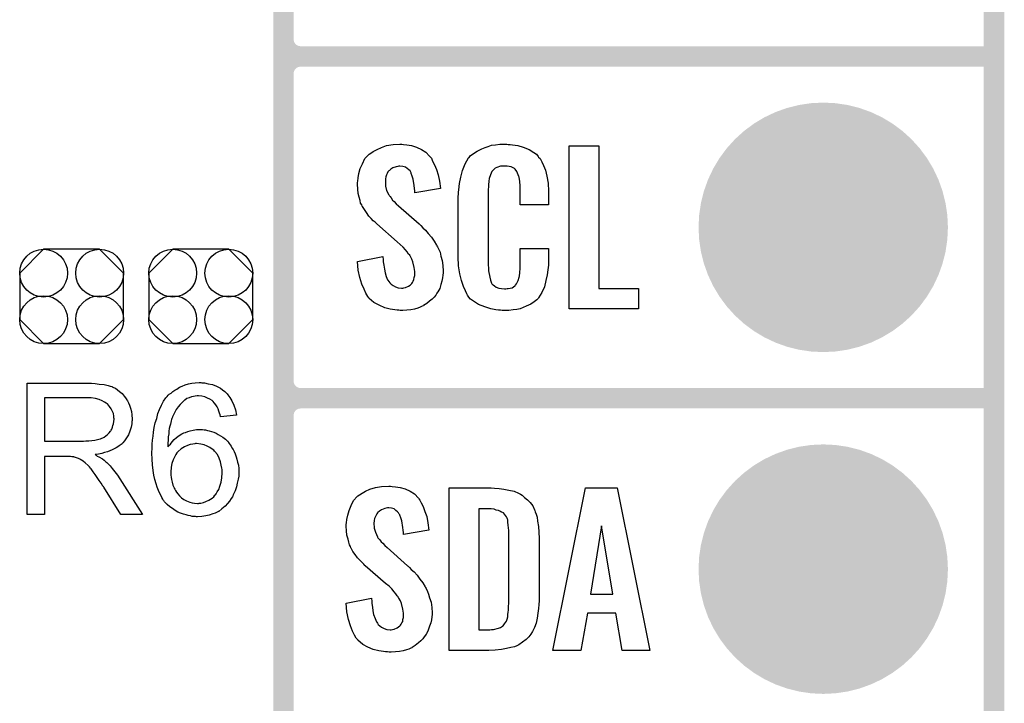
# Model space of a CAD drawing. Extents: x -0.07 to 0.96, y -0.15 to 1.54.
# Tile 7 of 14: x 0.66 to 0.95, y 0.16 to 0.36. Entities that reach past the tile are written whole.
import ezdxf

# ---------------------------------------------------------------- set-up
doc = ezdxf.new("R2010")
doc.units = 0
doc.layers.get('0').update_dxf_attribs({"linetype": 'CONTINUOUS'})
for name, color, linetype in [('gko', 6, 'CONTINUOUS'), ('gto', 2, 'CONTINUOUS'), ('gts', 1, 'CONTINUOUS')]:
    doc.layers.add(name, color=color, linetype=linetype)

# ---------------------------------------------------------------- blocks, each defined once
blk = doc.blocks.new('D35')
at = {"const_width": 0.003}
blk.add_lwpolyline([(-0.0015, 0, 1), (0.0015, 0, 1)], format="xyb", close=True, dxfattribs=at)
blk = doc.blocks.new('D45')
blk.add_lwpolyline([(0.0152, -0.0068), (0.0152, 0.0068), (0.0082, 0.0138), (-0.0082, 0.0138), (-0.0152, 0.0068), (-0.0152, -0.0068), (-0.0082, -0.0138), (0.0082, -0.0138)], close=True)
for centre in [(-0.0082, 0.0068), (0.0082, 0.0068), (-0.0082, -0.0068), (0.0082, -0.0068)]:
    blk.add_circle(centre, 0.007)
blk = doc.blocks.new('D61')
at = {"const_width": 0.0365}
blk.add_lwpolyline([(-0.01825, 0, 1), (0.01825, 0, 1)], format="xyb", close=True, dxfattribs=at)

msp = doc.modelspace()

# ---------------------------------------------------------------- linework, layer by layer
at = {"layer": 'gko', "color": 6, "const_width": 0.006}
msp.add_lwpolyline([(0.95, -0.05), (0.95, 1.45)], dxfattribs=at)
at = {"layer": 'gto', "color": 2, "const_width": 0.006}
for points in [[(0.742, -0.022), (0.742, 0.722)], [(0.742, 0.355), (0.742, 0.445)], [(0.742, 0.355), (0.742, 0.355)], [(0.742, 0.355), (0.742, 0.355)], [(0.747, 0.35), (0.747, 0.35)], [(0.747, 0.35), (0.747, 0.35)], [(0.747, 0.35), (0.747, 0.35)], [(0.747, 0.35), (0.747, 0.35)], [(0.747, 0.35), (0.95, 0.35)], [(0.747, 0.35), (0.95, 0.35)], [(0.742, 0.255), (0.742, 0.345)], [(0.742, 0.255), (0.742, 0.255)], [(0.742, 0.255), (0.742, 0.255)], [(0.747, 0.25), (0.747, 0.25)], [(0.747, 0.25), (0.747, 0.25)], [(0.747, 0.25), (0.747, 0.25)], [(0.747, 0.25), (0.747, 0.25)], [(0.747, 0.25), (0.95, 0.25)], [(0.747, 0.25), (0.95, 0.25)], [(0.742, 0.155), (0.742, 0.245)]]:
    msp.add_lwpolyline(points, dxfattribs=at)
for points in [[(0.742, 0.355, 0.414214), (0.747, 0.35)], [(0.747, 0.35, 0.414214), (0.742, 0.345)], [(0.747, 0.35, 0.414214), (0.742, 0.345)], [(0.742, 0.255, 0.414214), (0.747, 0.25)], [(0.747, 0.25, 0.414214), (0.742, 0.245)], [(0.747, 0.25, 0.414214), (0.742, 0.245)]]:
    msp.add_lwpolyline(points, format="xyb", dxfattribs=at)
at = {"layer": 'gto', "color": 2}
for points in [[(0.7771, 0.3242), (0.7781, 0.3241), (0.7795, 0.3239), (0.7809, 0.3235), (0.7824, 0.3228), (0.7837, 0.322), (0.7848, 0.3208), (0.7849, 0.3206), (0.7853, 0.3202), (0.7856, 0.3194), (0.7862, 0.3183), (0.7868, 0.3169), (0.7873, 0.3154), (0.7877, 0.3135), (0.788, 0.3114), (0.7805, 0.3101), (0.7805, 0.3103), (0.7805, 0.3107), (0.7804, 0.3114), (0.7803, 0.3122), (0.78, 0.3141), (0.7797, 0.315), (0.7794, 0.3158), (0.7794, 0.3159), (0.7793, 0.3161), (0.7791, 0.3165), (0.7787, 0.3168), (0.7782, 0.3172), (0.7777, 0.3176), (0.7769, 0.3178), (0.7761, 0.3179), (0.7758, 0.3179), (0.7755, 0.3178), (0.775, 0.3177), (0.774, 0.3174), (0.7734, 0.317), (0.773, 0.3166), (0.773, 0.3166), (0.7728, 0.3165), (0.7726, 0.3162), (0.7724, 0.3158), (0.7722, 0.3154), (0.772, 0.3148), (0.7719, 0.3142), (0.7719, 0.3134), (0.7719, 0.3133), (0.7719, 0.313), (0.7719, 0.3126), (0.7719, 0.312), (0.7722, 0.3108), (0.7728, 0.3095), (0.7729, 0.3094), (0.773, 0.3092), (0.7732, 0.309), (0.7735, 0.3086), (0.7739, 0.308), (0.7744, 0.3076), (0.775, 0.3069), (0.7757, 0.3063), (0.7817, 0.301), (0.7818, 0.3009), (0.7822, 0.3005), (0.7828, 0.2999), (0.7836, 0.2992), (0.7844, 0.2982), (0.7853, 0.2971), (0.7861, 0.296), (0.7868, 0.2948), (0.7869, 0.2946), (0.7871, 0.2943), (0.7875, 0.2935), (0.7879, 0.2927), (0.7881, 0.2916), (0.7885, 0.2903), (0.7887, 0.2888), (0.7888, 0.2872), (0.7888, 0.287), (0.7888, 0.2867), (0.7887, 0.286), (0.7886, 0.2852), (0.7884, 0.2843), (0.7881, 0.2833), (0.7878, 0.2821), (0.7872, 0.2811), (0.7871, 0.281), (0.7869, 0.2807), (0.7866, 0.2802), (0.7861, 0.2796), (0.7855, 0.279), (0.7848, 0.2784), (0.784, 0.2777), (0.783, 0.2771), (0.783, 0.277), (0.7826, 0.2769), (0.782, 0.2766), (0.7813, 0.2764), (0.7804, 0.2761), (0.7793, 0.2759), (0.7781, 0.2758), (0.7769, 0.2757), (0.7762, 0.2757), (0.7758, 0.2758), (0.7753, 0.2758), (0.7746, 0.2759), (0.7732, 0.2761), (0.7717, 0.2765), (0.77, 0.2772), (0.7685, 0.278), (0.7671, 0.2792), (0.767, 0.2794), (0.7667, 0.2798), (0.7661, 0.2807), (0.7656, 0.2819), (0.7649, 0.2834), (0.7644, 0.2853), (0.7639, 0.2875), (0.7637, 0.29), (0.7711, 0.2915), (0.7711, 0.2914), (0.7711, 0.2913), (0.7712, 0.2907), (0.7712, 0.2899), (0.7714, 0.2889), (0.7716, 0.2878), (0.7718, 0.2867), (0.7721, 0.2856), (0.7725, 0.2846), (0.7726, 0.2845), (0.7728, 0.2842), (0.7731, 0.2838), (0.7735, 0.2834), (0.7741, 0.283), (0.7748, 0.2826), (0.7756, 0.2823), (0.7766, 0.2822), (0.7769, 0.2822), (0.7772, 0.2823), (0.7777, 0.2824), (0.7786, 0.2828), (0.7791, 0.2831), (0.7794, 0.2834), (0.7795, 0.2835), (0.7796, 0.2836), (0.7798, 0.2839), (0.78, 0.2843), (0.7802, 0.2847), (0.7803, 0.2853), (0.7805, 0.2859), (0.7805, 0.2867), (0.7805, 0.2868), (0.7805, 0.2871), (0.7804, 0.2877), (0.7803, 0.2883), (0.7799, 0.2899), (0.7796, 0.2907), (0.7792, 0.2915), (0.7791, 0.2916), (0.779, 0.2919), (0.7786, 0.2922), (0.7782, 0.2928), (0.7777, 0.2934), (0.777, 0.2942), (0.7762, 0.295), (0.7753, 0.2958), (0.7693, 0.301), (0.7692, 0.3011), (0.7688, 0.3015), (0.7683, 0.3019), (0.7677, 0.3026), (0.767, 0.3033), (0.7663, 0.3043), (0.7657, 0.3052), (0.7651, 0.3061), (0.765, 0.3062), (0.7649, 0.3066), (0.7646, 0.3071), (0.7645, 0.3079), (0.7642, 0.3088), (0.7639, 0.3099), (0.7638, 0.3112), (0.7637, 0.3126), (0.7637, 0.3127), (0.7637, 0.3129), (0.7637, 0.3131), (0.7638, 0.3135), (0.7639, 0.3145), (0.7641, 0.3158), (0.7645, 0.3172), (0.7651, 0.3186), (0.7658, 0.3201), (0.767, 0.3213), (0.7671, 0.3214), (0.7676, 0.3217), (0.7683, 0.3222), (0.7694, 0.3228), (0.7707, 0.3234), (0.7722, 0.3239), (0.7741, 0.3242), (0.7761, 0.3243), (0.7767, 0.3243), (0.7771, 0.3242)], [(0.8078, 0.3242), (0.8084, 0.3242), (0.809, 0.3241), (0.8106, 0.3239), (0.8122, 0.3235), (0.8139, 0.3228), (0.8153, 0.3219), (0.8161, 0.3214), (0.8166, 0.3207), (0.8167, 0.3205), (0.8171, 0.3201), (0.8176, 0.3192), (0.8181, 0.3181), (0.8187, 0.3167), (0.8191, 0.315), (0.8195, 0.3129), (0.8196, 0.3106), (0.8196, 0.3066), (0.8113, 0.3066), (0.8113, 0.3107), (0.8113, 0.3108), (0.8113, 0.3111), (0.8113, 0.3116), (0.8113, 0.3121), (0.8112, 0.3134), (0.8111, 0.3141), (0.811, 0.3146), (0.811, 0.3147), (0.8109, 0.3149), (0.8107, 0.3154), (0.8103, 0.3163), (0.8098, 0.317), (0.8096, 0.3172), (0.8094, 0.3173), (0.809, 0.3175), (0.8087, 0.3177), (0.8081, 0.3178), (0.8075, 0.3179), (0.8064, 0.3179), (0.806, 0.3179), (0.8055, 0.3179), (0.8045, 0.3175), (0.804, 0.3173), (0.8036, 0.3169), (0.8034, 0.3167), (0.803, 0.3163), (0.8026, 0.3154), (0.8022, 0.3143), (0.8022, 0.3142), (0.8022, 0.3141), (0.8021, 0.3137), (0.8021, 0.3132), (0.802, 0.3127), (0.802, 0.3119), (0.8019, 0.3111), (0.8019, 0.3102), (0.8019, 0.2895), (0.8019, 0.2894), (0.8019, 0.2889), (0.802, 0.2882), (0.802, 0.2873), (0.8024, 0.2854), (0.8026, 0.2845), (0.8029, 0.2837), (0.803, 0.2836), (0.8031, 0.2834), (0.8034, 0.2832), (0.8038, 0.2829), (0.8043, 0.2825), (0.805, 0.2822), (0.8058, 0.2821), (0.8067, 0.282), (0.8071, 0.282), (0.8075, 0.2821), (0.8078, 0.2821), (0.8089, 0.2823), (0.8093, 0.2826), (0.8097, 0.2829), (0.8098, 0.2829), (0.8099, 0.2831), (0.8102, 0.2835), (0.8107, 0.2844), (0.811, 0.2854), (0.811, 0.2855), (0.8111, 0.2857), (0.8111, 0.286), (0.8112, 0.2865), (0.8112, 0.287), (0.8113, 0.2878), (0.8113, 0.2886), (0.8113, 0.2895), (0.8113, 0.2938), (0.8196, 0.2938), (0.8196, 0.29), (0.8196, 0.2899), (0.8196, 0.2897), (0.8196, 0.2894), (0.8196, 0.2889), (0.8195, 0.2883), (0.8194, 0.2876), (0.8192, 0.2861), (0.8188, 0.2844), (0.8184, 0.2826), (0.8176, 0.2809), (0.8167, 0.2794), (0.8166, 0.2792), (0.8162, 0.2788), (0.8154, 0.2782), (0.8144, 0.2775), (0.813, 0.2769), (0.8113, 0.2762), (0.8103, 0.276), (0.8092, 0.2759), (0.808, 0.2757), (0.806, 0.2757), (0.8055, 0.2758), (0.8049, 0.2758), (0.8042, 0.2759), (0.8027, 0.2762), (0.8009, 0.2767), (0.7991, 0.2774), (0.7976, 0.2784), (0.7968, 0.279), (0.7962, 0.2797), (0.7962, 0.2798), (0.7961, 0.2799), (0.7959, 0.2802), (0.7957, 0.2805), (0.7953, 0.2814), (0.7947, 0.2827), (0.7941, 0.2844), (0.7936, 0.2864), (0.7932, 0.2887), (0.7931, 0.2914), (0.7931, 0.3083), (0.7931, 0.3084), (0.7931, 0.3087), (0.7931, 0.3091), (0.7932, 0.3096), (0.7932, 0.3103), (0.7933, 0.311), (0.7935, 0.3128), (0.7939, 0.3147), (0.7944, 0.3166), (0.7952, 0.3186), (0.7962, 0.3203), (0.7962, 0.3203), (0.7964, 0.3204), (0.7967, 0.3209), (0.7976, 0.3216), (0.7987, 0.3223), (0.8001, 0.323), (0.801, 0.3234), (0.8019, 0.3237), (0.8029, 0.324), (0.8041, 0.3241), (0.8053, 0.3243), (0.8074, 0.3243), (0.8078, 0.3242)], [(0.8343, 0.2821), (0.8459, 0.2821), (0.8459, 0.2762), (0.8256, 0.2762), (0.8256, 0.3238), (0.8343, 0.3238), (0.8343, 0.2821)], [(0.6853, 0.2544), (0.6858, 0.2544), (0.6869, 0.2543), (0.6881, 0.2541), (0.6895, 0.254), (0.6907, 0.2537), (0.6913, 0.2535), (0.6918, 0.2534), (0.6919, 0.2534), (0.6919, 0.2533), (0.6923, 0.2531), (0.6928, 0.2529), (0.6934, 0.2525), (0.694, 0.252), (0.6948, 0.2514), (0.6954, 0.2506), (0.6961, 0.2497), (0.6961, 0.2496), (0.6961, 0.2496), (0.6964, 0.2492), (0.6966, 0.2487), (0.6969, 0.248), (0.6972, 0.2471), (0.6975, 0.2461), (0.6976, 0.2451), (0.6977, 0.2439), (0.6977, 0.2439), (0.6977, 0.2438), (0.6977, 0.2435), (0.6976, 0.2432), (0.6976, 0.2429), (0.6976, 0.2425), (0.6974, 0.2415), (0.697, 0.2404), (0.6966, 0.2393), (0.6959, 0.2381), (0.6955, 0.2375), (0.695, 0.237), (0.695, 0.2369), (0.6949, 0.2369), (0.6948, 0.2367), (0.6945, 0.2365), (0.6942, 0.2363), (0.6939, 0.2361), (0.6935, 0.2358), (0.693, 0.2355), (0.6925, 0.2352), (0.6919, 0.2349), (0.6912, 0.2346), (0.6905, 0.2343), (0.6896, 0.2341), (0.6888, 0.2338), (0.6879, 0.2336), (0.6869, 0.2335), (0.687, 0.2334), (0.6872, 0.2333), (0.6875, 0.2331), (0.688, 0.2329), (0.689, 0.2323), (0.6895, 0.2319), (0.6899, 0.2315), (0.69, 0.2314), (0.6903, 0.2312), (0.6908, 0.2307), (0.6913, 0.2302), (0.6919, 0.2294), (0.6926, 0.2285), (0.6934, 0.2275), (0.6941, 0.2264), (0.7007, 0.216), (0.6944, 0.216), (0.6894, 0.224), (0.6894, 0.224), (0.6893, 0.2242), (0.6891, 0.2243), (0.689, 0.2245), (0.6886, 0.2252), (0.6881, 0.2259), (0.6875, 0.2268), (0.6869, 0.2277), (0.6863, 0.2285), (0.6857, 0.2293), (0.6856, 0.2293), (0.6855, 0.2295), (0.6852, 0.2299), (0.6848, 0.2303), (0.684, 0.2311), (0.6835, 0.2315), (0.6831, 0.2318), (0.683, 0.2319), (0.6829, 0.2319), (0.6827, 0.232), (0.6824, 0.2322), (0.682, 0.2324), (0.6817, 0.2325), (0.6808, 0.2328), (0.6807, 0.2328), (0.6806, 0.2329), (0.6804, 0.2329), (0.6801, 0.2329), (0.6797, 0.233), (0.6793, 0.233), (0.6787, 0.233), (0.6721, 0.233), (0.6721, 0.216), (0.667, 0.216), (0.667, 0.2544), (0.6848, 0.2544), (0.6853, 0.2544)], [(0.7181, 0.2545), (0.7185, 0.2545), (0.7189, 0.2545), (0.72, 0.2542), (0.7212, 0.254), (0.7224, 0.2535), (0.7236, 0.2529), (0.7242, 0.2525), (0.7248, 0.252), (0.7248, 0.252), (0.7249, 0.2519), (0.7251, 0.2517), (0.7252, 0.2516), (0.7255, 0.2513), (0.7257, 0.251), (0.7263, 0.2502), (0.7269, 0.2492), (0.7275, 0.248), (0.728, 0.2466), (0.7283, 0.245), (0.7236, 0.2446), (0.7236, 0.2447), (0.7236, 0.2447), (0.7235, 0.2451), (0.7233, 0.2456), (0.7231, 0.2462), (0.7229, 0.2469), (0.7226, 0.2475), (0.7222, 0.2481), (0.7218, 0.2486), (0.7217, 0.2487), (0.7214, 0.249), (0.7211, 0.2493), (0.7205, 0.2497), (0.7198, 0.25), (0.719, 0.2504), (0.7181, 0.2506), (0.7171, 0.2507), (0.7167, 0.2507), (0.7162, 0.2506), (0.7157, 0.2505), (0.7151, 0.2504), (0.7144, 0.2501), (0.7137, 0.2499), (0.7131, 0.2494), (0.713, 0.2494), (0.7127, 0.2491), (0.7123, 0.2487), (0.7118, 0.2482), (0.7112, 0.2475), (0.7106, 0.2467), (0.7101, 0.2457), (0.7095, 0.2446), (0.7095, 0.2446), (0.7095, 0.2445), (0.7094, 0.2443), (0.7093, 0.2441), (0.7092, 0.2438), (0.7091, 0.2434), (0.709, 0.2429), (0.7089, 0.2424), (0.7087, 0.2418), (0.7086, 0.2411), (0.7085, 0.2404), (0.7085, 0.2396), (0.7083, 0.2387), (0.7083, 0.2378), (0.7082, 0.2368), (0.7082, 0.2358), (0.7083, 0.2359), (0.7085, 0.2362), (0.7089, 0.2366), (0.7094, 0.2372), (0.71, 0.2379), (0.7107, 0.2385), (0.7115, 0.2391), (0.7123, 0.2396), (0.7124, 0.2396), (0.7125, 0.2397), (0.7128, 0.2399), (0.7133, 0.24), (0.714, 0.2403), (0.7147, 0.2405), (0.7156, 0.2407), (0.7166, 0.2409), (0.7176, 0.2409), (0.718, 0.2409), (0.7183, 0.2409), (0.7188, 0.2408), (0.7192, 0.2408), (0.7198, 0.2406), (0.7203, 0.2405), (0.7216, 0.2401), (0.7223, 0.2398), (0.7229, 0.2394), (0.7236, 0.239), (0.7243, 0.2386), (0.725, 0.238), (0.7256, 0.2374), (0.7257, 0.2374), (0.7258, 0.2373), (0.7259, 0.2371), (0.7261, 0.2368), (0.7264, 0.2364), (0.7267, 0.236), (0.7269, 0.2355), (0.7273, 0.235), (0.7276, 0.2344), (0.7279, 0.2337), (0.7282, 0.2329), (0.7284, 0.2322), (0.7286, 0.2313), (0.7288, 0.2304), (0.7289, 0.2294), (0.7289, 0.2284), (0.7289, 0.2284), (0.7289, 0.2283), (0.7289, 0.2281), (0.7289, 0.2278), (0.7289, 0.2275), (0.7289, 0.2272), (0.7287, 0.2263), (0.7285, 0.2252), (0.7283, 0.2241), (0.7279, 0.2229), (0.7273, 0.2217), (0.7273, 0.2217), (0.7273, 0.2216), (0.7272, 0.2214), (0.7271, 0.2212), (0.7267, 0.2207), (0.7262, 0.2199), (0.7256, 0.2192), (0.7249, 0.2184), (0.724, 0.2176), (0.7231, 0.2169), (0.723, 0.2169), (0.7229, 0.2169), (0.7228, 0.2168), (0.7226, 0.2167), (0.722, 0.2164), (0.7213, 0.2162), (0.7203, 0.2158), (0.7193, 0.2156), (0.7181, 0.2154), (0.7168, 0.2153), (0.7166, 0.2153), (0.7163, 0.2154), (0.7158, 0.2154), (0.7153, 0.2154), (0.7148, 0.2156), (0.7141, 0.2157), (0.7135, 0.2159), (0.7127, 0.2161), (0.7119, 0.2164), (0.7111, 0.2167), (0.7103, 0.2172), (0.7095, 0.2177), (0.7087, 0.2182), (0.708, 0.2189), (0.7072, 0.2197), (0.7072, 0.2197), (0.7071, 0.2199), (0.7069, 0.2201), (0.7067, 0.2205), (0.7064, 0.221), (0.7061, 0.2216), (0.7057, 0.2223), (0.7054, 0.223), (0.705, 0.224), (0.7047, 0.225), (0.7044, 0.2262), (0.7041, 0.2275), (0.7039, 0.2289), (0.7037, 0.2305), (0.7036, 0.2322), (0.7035, 0.2339), (0.7035, 0.234), (0.7035, 0.234), (0.7035, 0.2342), (0.7035, 0.2344), (0.7036, 0.235), (0.7036, 0.2358), (0.7036, 0.2366), (0.7037, 0.2377), (0.7039, 0.2389), (0.704, 0.2401), (0.7042, 0.2414), (0.7045, 0.2428), (0.7049, 0.2441), (0.7052, 0.2455), (0.7057, 0.2467), (0.7063, 0.248), (0.7069, 0.2491), (0.7076, 0.2501), (0.7077, 0.2502), (0.7078, 0.2503), (0.708, 0.2505), (0.7083, 0.2509), (0.7086, 0.2512), (0.7091, 0.2515), (0.7096, 0.252), (0.7102, 0.2524), (0.7108, 0.2527), (0.7116, 0.2532), (0.7124, 0.2535), (0.7132, 0.2539), (0.7142, 0.2542), (0.7152, 0.2544), (0.7162, 0.2545), (0.7173, 0.2546), (0.7178, 0.2546), (0.7181, 0.2545)], [(0.6842, 0.2501), (0.6721, 0.2501), (0.6721, 0.2374), (0.6835, 0.2374), (0.6842, 0.2375), (0.685, 0.2375), (0.6859, 0.2376), (0.6868, 0.2377), (0.6876, 0.2379), (0.6884, 0.2381), (0.6885, 0.2381), (0.6888, 0.2383), (0.6891, 0.2384), (0.6895, 0.2386), (0.69, 0.239), (0.6905, 0.2394), (0.691, 0.2399), (0.6914, 0.2404), (0.6915, 0.2405), (0.6916, 0.2407), (0.6918, 0.241), (0.692, 0.2415), (0.6921, 0.242), (0.6923, 0.2425), (0.6924, 0.2432), (0.6925, 0.2439), (0.6925, 0.2439), (0.6925, 0.244), (0.6924, 0.2443), (0.6924, 0.2448), (0.6923, 0.2455), (0.692, 0.2461), (0.6916, 0.2469), (0.6911, 0.2476), (0.6905, 0.2484), (0.6904, 0.2484), (0.6901, 0.2486), (0.6896, 0.2489), (0.6889, 0.2492), (0.6881, 0.2496), (0.687, 0.2499), (0.6857, 0.2501), (0.6842, 0.2501)], [(0.7166, 0.2368), (0.7163, 0.2368), (0.7161, 0.2367), (0.7155, 0.2366), (0.7147, 0.2365), (0.7139, 0.2362), (0.713, 0.2358), (0.7121, 0.2352), (0.7112, 0.2344), (0.7111, 0.2343), (0.7108, 0.234), (0.7105, 0.2335), (0.7101, 0.2328), (0.7097, 0.232), (0.7093, 0.2309), (0.7091, 0.2298), (0.709, 0.2284), (0.709, 0.2283), (0.709, 0.228), (0.709, 0.2275), (0.7091, 0.2269), (0.7092, 0.2262), (0.7094, 0.2254), (0.7096, 0.2246), (0.71, 0.2238), (0.71, 0.2237), (0.7102, 0.2234), (0.7104, 0.223), (0.7107, 0.2225), (0.7111, 0.222), (0.7116, 0.2214), (0.7122, 0.2209), (0.7128, 0.2204), (0.713, 0.2203), (0.7132, 0.2202), (0.7136, 0.22), (0.7141, 0.2198), (0.7146, 0.2196), (0.7153, 0.2194), (0.716, 0.2193), (0.7168, 0.2192), (0.7171, 0.2192), (0.7173, 0.2193), (0.7178, 0.2193), (0.7186, 0.2195), (0.7193, 0.2198), (0.7202, 0.2202), (0.7211, 0.2208), (0.7216, 0.2212), (0.7219, 0.2216), (0.7219, 0.2217), (0.7221, 0.2217), (0.7223, 0.222), (0.7226, 0.2226), (0.7231, 0.2233), (0.7234, 0.2243), (0.7238, 0.2254), (0.724, 0.2267), (0.7241, 0.2282), (0.7241, 0.2282), (0.7241, 0.2283), (0.7241, 0.2285), (0.7241, 0.2288), (0.7241, 0.2292), (0.724, 0.2295), (0.7238, 0.2304), (0.7236, 0.2314), (0.7232, 0.2325), (0.7227, 0.2335), (0.7219, 0.2344), (0.7218, 0.2345), (0.7216, 0.2348), (0.7211, 0.2351), (0.7205, 0.2356), (0.7197, 0.236), (0.7188, 0.2364), (0.7178, 0.2366), (0.7166, 0.2368)], [(0.7738, 0.2242), (0.7748, 0.2241), (0.7762, 0.2239), (0.7776, 0.2235), (0.7791, 0.2228), (0.7804, 0.222), (0.7815, 0.2208), (0.7816, 0.2206), (0.7819, 0.2202), (0.7823, 0.2194), (0.7829, 0.2183), (0.7834, 0.2169), (0.784, 0.2154), (0.7843, 0.2135), (0.7846, 0.2114), (0.7771, 0.2101), (0.7771, 0.2103), (0.7771, 0.2107), (0.777, 0.2114), (0.7769, 0.2122), (0.7767, 0.2141), (0.7764, 0.215), (0.7761, 0.2158), (0.7761, 0.2159), (0.7759, 0.2161), (0.7757, 0.2165), (0.7754, 0.2168), (0.7749, 0.2172), (0.7744, 0.2176), (0.7736, 0.2178), (0.7728, 0.2179), (0.7725, 0.2179), (0.7721, 0.2178), (0.7717, 0.2177), (0.7707, 0.2174), (0.7701, 0.217), (0.7696, 0.2166), (0.7696, 0.2166), (0.7695, 0.2165), (0.7693, 0.2162), (0.7691, 0.2158), (0.7689, 0.2154), (0.7687, 0.2148), (0.7686, 0.2142), (0.7685, 0.2134), (0.7685, 0.2133), (0.7685, 0.213), (0.7686, 0.2126), (0.7686, 0.212), (0.7689, 0.2108), (0.7695, 0.2095), (0.7695, 0.2094), (0.7696, 0.2092), (0.7698, 0.209), (0.7702, 0.2086), (0.7706, 0.208), (0.7711, 0.2076), (0.7717, 0.2069), (0.7724, 0.2063), (0.7783, 0.201), (0.7785, 0.2009), (0.7789, 0.2005), (0.7794, 0.1999), (0.7803, 0.1992), (0.7811, 0.1982), (0.7819, 0.1971), (0.7828, 0.196), (0.7835, 0.1948), (0.7836, 0.1946), (0.7838, 0.1943), (0.7842, 0.1935), (0.7845, 0.1927), (0.7848, 0.1916), (0.7852, 0.1903), (0.7854, 0.1888), (0.7855, 0.1872), (0.7855, 0.187), (0.7855, 0.1867), (0.7854, 0.186), (0.7853, 0.1852), (0.7851, 0.1843), (0.7848, 0.1833), (0.7844, 0.1821), (0.7839, 0.1811), (0.7838, 0.181), (0.7836, 0.1807), (0.7832, 0.1802), (0.7828, 0.1796), (0.7822, 0.179), (0.7815, 0.1784), (0.7806, 0.1777), (0.7797, 0.1771), (0.7796, 0.177), (0.7793, 0.1769), (0.7787, 0.1766), (0.778, 0.1764), (0.777, 0.1761), (0.776, 0.1759), (0.7748, 0.1758), (0.7735, 0.1757), (0.7729, 0.1757), (0.7725, 0.1758), (0.7719, 0.1758), (0.7713, 0.1759), (0.7699, 0.1761), (0.7683, 0.1765), (0.7667, 0.1772), (0.7652, 0.178), (0.7638, 0.1792), (0.7637, 0.1794), (0.7633, 0.1798), (0.7628, 0.1807), (0.7622, 0.1819), (0.7616, 0.1834), (0.761, 0.1853), (0.7606, 0.1875), (0.7604, 0.19), (0.7678, 0.1915), (0.7678, 0.1914), (0.7678, 0.1913), (0.7679, 0.1907), (0.7679, 0.1899), (0.7681, 0.1889), (0.7682, 0.1878), (0.7684, 0.1867), (0.7688, 0.1856), (0.7692, 0.1846), (0.7693, 0.1845), (0.7695, 0.1842), (0.7697, 0.1838), (0.7702, 0.1834), (0.7707, 0.183), (0.7715, 0.1826), (0.7723, 0.1823), (0.7732, 0.1822), (0.7735, 0.1822), (0.7739, 0.1823), (0.7744, 0.1824), (0.7753, 0.1828), (0.7757, 0.1831), (0.7761, 0.1834), (0.7762, 0.1835), (0.7763, 0.1836), (0.7765, 0.1839), (0.7767, 0.1843), (0.7769, 0.1847), (0.7769, 0.1853), (0.7771, 0.1859), (0.7771, 0.1867), (0.7771, 0.1868), (0.7771, 0.1871), (0.777, 0.1877), (0.7769, 0.1883), (0.7766, 0.1899), (0.7763, 0.1907), (0.7758, 0.1915), (0.7757, 0.1916), (0.7756, 0.1919), (0.7753, 0.1922), (0.7749, 0.1928), (0.7744, 0.1934), (0.7737, 0.1942), (0.7729, 0.195), (0.7719, 0.1958), (0.7659, 0.201), (0.7658, 0.2011), (0.7655, 0.2015), (0.765, 0.2019), (0.7644, 0.2026), (0.7637, 0.2033), (0.763, 0.2043), (0.7623, 0.2052), (0.7618, 0.2061), (0.7617, 0.2062), (0.7616, 0.2066), (0.7613, 0.2071), (0.7611, 0.2079), (0.7609, 0.2088), (0.7606, 0.2099), (0.7605, 0.2112), (0.7604, 0.2126), (0.7604, 0.2127), (0.7604, 0.2129), (0.7604, 0.2131), (0.7605, 0.2135), (0.7606, 0.2145), (0.7608, 0.2158), (0.7612, 0.2172), (0.7618, 0.2186), (0.7625, 0.2201), (0.7636, 0.2213), (0.7638, 0.2214), (0.7643, 0.2217), (0.765, 0.2222), (0.766, 0.2228), (0.7673, 0.2234), (0.7689, 0.2239), (0.7707, 0.2242), (0.7728, 0.2243), (0.7733, 0.2243), (0.7738, 0.2242)], [(0.8038, 0.2237), (0.8051, 0.2236), (0.8065, 0.2234), (0.808, 0.2231), (0.8095, 0.2228), (0.8108, 0.2222), (0.811, 0.2221), (0.8114, 0.2219), (0.8119, 0.2216), (0.8126, 0.221), (0.8134, 0.2203), (0.8142, 0.2195), (0.815, 0.2185), (0.8155, 0.2174), (0.8156, 0.2172), (0.8157, 0.2168), (0.816, 0.2161), (0.8163, 0.2152), (0.8164, 0.214), (0.8167, 0.2125), (0.8168, 0.2108), (0.8169, 0.209), (0.8169, 0.1917), (0.8169, 0.1916), (0.8169, 0.1914), (0.8169, 0.1911), (0.8169, 0.1907), (0.8168, 0.1897), (0.8167, 0.1885), (0.8165, 0.1871), (0.8163, 0.1857), (0.816, 0.1842), (0.8155, 0.1829), (0.8154, 0.1827), (0.8152, 0.1823), (0.8149, 0.1818), (0.8144, 0.181), (0.8138, 0.1802), (0.813, 0.1794), (0.812, 0.1786), (0.8109, 0.1779), (0.8107, 0.1778), (0.8103, 0.1776), (0.8096, 0.1773), (0.8086, 0.1771), (0.8073, 0.1768), (0.8058, 0.1765), (0.804, 0.1763), (0.8021, 0.1762), (0.7905, 0.1762), (0.7905, 0.2238), (0.8028, 0.2238), (0.8038, 0.2237)], [(0.8492, 0.1762), (0.8411, 0.1762), (0.8393, 0.1871), (0.831, 0.1871), (0.829, 0.1762), (0.8209, 0.1762), (0.8304, 0.2238), (0.8397, 0.2238), (0.8492, 0.1762)], [(0.8028, 0.2176), (0.7992, 0.2176), (0.7992, 0.1822), (0.8024, 0.1822), (0.8029, 0.1823), (0.8035, 0.1823), (0.8049, 0.1827), (0.8055, 0.1829), (0.8061, 0.1833), (0.8062, 0.1833), (0.8063, 0.1834), (0.8067, 0.184), (0.8073, 0.1848), (0.8075, 0.1854), (0.8077, 0.186), (0.8077, 0.1861), (0.8077, 0.1864), (0.8077, 0.1868), (0.8078, 0.1873), (0.8079, 0.1881), (0.8079, 0.189), (0.808, 0.1901), (0.808, 0.1913), (0.808, 0.2095), (0.808, 0.2097), (0.808, 0.2101), (0.808, 0.2106), (0.808, 0.2113), (0.8078, 0.2129), (0.8077, 0.2137), (0.8077, 0.2143), (0.8077, 0.2144), (0.8076, 0.2146), (0.8075, 0.2149), (0.8073, 0.2153), (0.8067, 0.2161), (0.8064, 0.2165), (0.8059, 0.2167), (0.8058, 0.2167), (0.8056, 0.2168), (0.8053, 0.217), (0.8049, 0.2172), (0.8043, 0.2173), (0.8037, 0.2175), (0.8028, 0.2176)], [(0.8351, 0.2127), (0.8319, 0.1927), (0.8384, 0.1927), (0.8351, 0.2127)]]:
    msp.add_lwpolyline(points, dxfattribs=at)

# ---------------------------------------------------------------- block references
at = {"layer": 'gto'}
for p in [(0.742, 0.355), (0.742, 0.355), (0.742, 0.355), (0.742, 0.355), (0.747, 0.35), (0.747, 0.35), (0.747, 0.35), (0.747, 0.35), (0.747, 0.35), (0.747, 0.35), (0.747, 0.35), (0.747, 0.35), (0.747, 0.35), (0.95, 0.35), (0.95, 0.35), (0.742, 0.345), (0.742, 0.345), (0.742, 0.345), (0.742, 0.255), (0.742, 0.255), (0.742, 0.255), (0.742, 0.255), (0.747, 0.25), (0.747, 0.25), (0.747, 0.25), (0.747, 0.25), (0.747, 0.25), (0.747, 0.25), (0.747, 0.25), (0.747, 0.25), (0.747, 0.25), (0.95, 0.25), (0.95, 0.25), (0.742, 0.245), (0.742, 0.245), (0.742, 0.245)]:
    msp.add_blockref('D35', p, dxfattribs=at)
at = {"layer": 'gts'}
for name, p in [('D61', (0.9, 0.3)), ('D45', (0.68, 0.2798)), ('D45', (0.7178, 0.2798)), ('D61', (0.9, 0.2))]:
    msp.add_blockref(name, p, dxfattribs=at)

doc.saveas('drawing.dxf')
